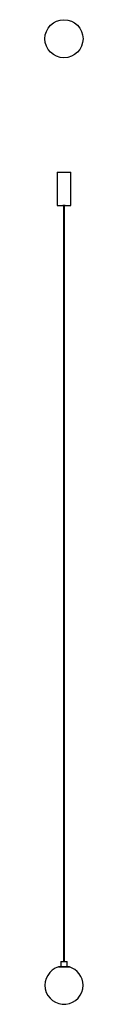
# Model space of a CAD drawing. Header units: millimetres. Extents: x 1709 to 1859, y 1883 to 5757.
import ezdxf

# ---------------------------------------------------------------- set-up
doc = ezdxf.new("R2010")
doc.units = ezdxf.units.MM
doc.header["$LTSCALE"] = 20

msp = doc.modelspace()

# ---------------------------------------------------------------- linework, layer by layer
at = {"color": 7, "linetype": 'Continuous', "lineweight": 25}
for p, q in [((1756.2, 5156.4), (1756.2, 5026.4)), ((1756.2, 5156.4), (1811.2, 5156.4)), ((1811.2, 5026.4), (1811.2, 5156.4)), ((1756.2, 5026.4), (1811.2, 5026.4)), ((1779.3, 5026.4), (1779.2, 5025.9)), ((1788.2, 5025.9), (1779.2, 5025.9)), ((1781.3, 5025.9), (1781.3, 2050.5)), ((1786.1, 2050.5), (1786.1, 5025.9)), ((1788.2, 5025.9), (1788.2, 5026.4)), ((1762, 2030.5), (1762, 2029.5)), ((1762, 2030.5), (1805.5, 2030.5)), ((1805.5, 2029.5), (1762, 2029.5)), ((1772.2, 2050.5), (1771.2, 2049.5)), ((1771.2, 2049.5), (1771.2, 2031.5)), ((1796.2, 2049.5), (1771.2, 2049.5)), ((1771.2, 2031.5), (1772.2, 2030.5)), ((1771.2, 2031.5), (1796.2, 2031.5)), ((1772.2, 2050.5), (1795.2, 2050.5)), ((1796.2, 2049.5), (1795.2, 2050.5)), ((1795.2, 2030.5), (1796.2, 2031.5)), ((1796.2, 2031.5), (1796.2, 2049.5)), ((1805.5, 2029.5), (1805.5, 2030.5))]:
    msp.add_line(p, q, dxfattribs=at)
msp.add_circle((1783.7, 5681.9), 75, dxfattribs=at)
for start, end in [(106.4592, 0), (0, 73.5408)]:
    msp.add_arc((1783.7, 1957.6), 75, start, end, dxfattribs=at)

doc.saveas('drawing.dxf')
